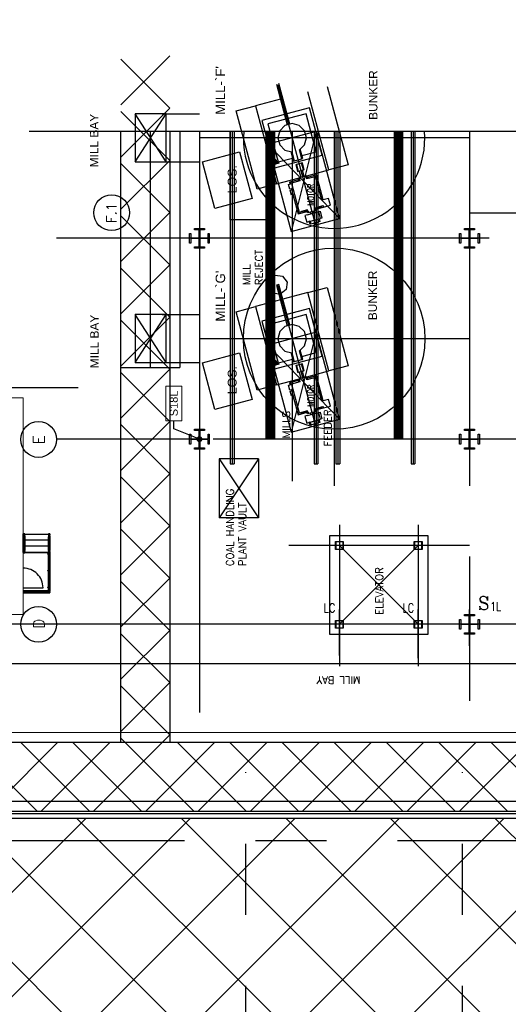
# Model space of a CAD drawing. Header units: inches. Extents: x 0 to 1544102, y -303681 to 23144100.
# Tile 20 of 256: x 29383 to 32481, y -139747 to -133498. Entities that reach past the tile are written whole.
import ezdxf
from ezdxf import colors
from ezdxf.entities.mleader import LeaderData, LeaderLine
from ezdxf.enums import TextEntityAlignment as Align
from ezdxf.math import Vec2, Vec3

# ---------------------------------------------------------------- set-up
doc = ezdxf.new("R2010")
doc.units = ezdxf.units.IN
doc.header["$LTSCALE"] = 1800
doc.header["$MEASUREMENT"] = 0
for name, pattern in [('CENTER', [2, 1.25, -0.25, 0.25, -0.25]), ('CENTER2', [1.125, 0.75, -0.125, 0.125, -0.125]), ('PHANTOM', [63.5, 31.75, -6.35, 6.35, -6.35, 6.35, -6.35])]:
    doc.linetypes.add(name, pattern=pattern)
doc.layers.get('0').update_dxf_attribs({"color": 253, "lineweight": 9})
for name, color, linetype in [('1_01_COAL_MILL_A', 7, 'Continuous'), ('1_01_FURNACE', 7, 'CENTER'), ('1_01_STEEL_TIER1', 7, 'Continuous'), ('1_COLD_PA_TO_APH', 7, 'Continuous'), ('4_01_HOT_PA_TO_MILLS', 7, 'Continuous'), ('CEN', 2, 'CENTER'), ('CENTER', 10, 'CENTER'), ('Column-Tags', 252, 'Continuous'), ('DIM', 4, 'Continuous'), ('DIMTEXT', 132, 'Continuous'), ('DIMTEXT-CL', 132, 'CENTER'), ('FUEL-MILL-CL', 32, 'CENTER'), ('GRID', 251, 'CENTER'), ('Road', 3, 'Continuous'), ('Road Sides', 11, 'Continuous'), ('STAIR', 2, 'Continuous'), ('STEEL-COLUMNS-CL', 252, 'CENTER'), ('STEEL-PLATFORMS', 42, 'Continuous'), ('TEXT', 3, 'Continuous'), ('WALL', 6, 'Continuous')]:
    doc.layers.add(name, color=color, linetype=linetype)
for name, color, linetype, lineweight in [('CL', 8, 'CENTER', 15), ('CONCRETE', 145, 'Continuous', 15), ('TRENCH-TRESTLE', 6, 'Continuous', 30), ('Y Center---yog', 3, 'CENTER2', 13)]:
    doc.layers.add(name, color=color, linetype=linetype, lineweight=lineweight)
doc.styles.add('C4', font='COMPLEX', dxfattribs={"width": 0.75, "height": 625})
doc.styles.add('COMPLEX', font='complex')
doc.styles.add('S3', font='simplex.shx', dxfattribs={"width": 0.75, "height": 320})
doc.styles.add('SIMPLEX', font='SIMPLEX.SHX')
doc.styles.add('Squish', font='simplex.shx', dxfattribs={"width": 0.8})
doc.styles.get("Standard").update_dxf_attribs({"font": 'arial.ttf'})

# ---------------------------------------------------------------- blocks, each defined once
blk = doc.blocks.new('COLTAG')
at = {"transparency": 16777216}
blk.add_lwpolyline([(555, 1242), (2322, 1242), (2322, 424), (555, 424)], close=True, dxfattribs=at)
blk.add_attdef('COL', text='', height=400, dxfattribs=at).set_placement((1439, 833), align=Align.MIDDLE_CENTER)
blk = doc.blocks.new('_Dot')
at = {"color": 0, "linetype": 'ByBlock', "lineweight": -2}
blk.add_line((-0.5, 0), (-1, 0), dxfattribs=at)
at = {"color": 0, "linetype": 'ByBlock', "const_width": 0.5}
blk.add_lwpolyline([(-0.25, 0, 1), (0.25, 0, 1)], format="xyb", close=True, dxfattribs=at)

msp = doc.modelspace()

# ---------------------------------------------------------------- hatches: boundary and pattern name
at = {"layer": 'Road Sides', "linetype": 'ByBlock'}
h = msp.add_hatch(dxfattribs=at)
h.set_pattern_fill('ANSI37', color=4, scale=3750)
h.set_pattern_definition([(45, (346976.75, -617549.43), (-331.4563, 331.4563), []), (135, (346976.75, -617549.43), (-331.4563, -331.4563), [])])
h.paths.add_polyline_path([(25127.33, -140334.81), (40441.08, -140334.81), (40441.08, -138564.93), (25127.33, -138564.93)])

# ---------------------------------------------------------------- linework, layer by layer
at = {"color": 8, "linetype": 'ByBlock'}
for p, q in [((30334.83, -133727.44), (30024.42, -134037.85)), ((30334.83, -134058.97), (30024.57, -133748.71)), ((30334.83, -134058.89), (30024.25, -134369.47)), ((30334.83, -134390.43), (30024.4, -134080)), ((30334.83, -134390.35), (30024.08, -134701.1)), ((30334.83, -134721.88), (30024.23, -134411.28)), ((30334.83, -134721.81), (30023.91, -135032.73)), ((30334.83, -135053.34), (30024.06, -134742.57)), ((30334.83, -135053.26), (30023.73, -135364.36)), ((30334.83, -135384.79), (30023.88, -135073.85)), ((30334.83, -135384.72), (30023.56, -135695.98)), ((30334.83, -135716.25), (30023.71, -135405.14)), ((30334.83, -135716.17), (30023.39, -136027.61)), ((30334.83, -136047.71), (30023.54, -135736.42)), ((30334.83, -136047.63), (30023.22, -136359.24)), ((30334.83, -136379.16), (30023.37, -136067.71)), ((30334.83, -136379.09), (30023.05, -136690.87)), ((30334.83, -136710.62), (30023.2, -136398.99)), ((30334.83, -136710.54), (30022.88, -137022.49)), ((30334.83, -137042.08), (30023.03, -136730.28)), ((30334.83, -137042), (30022.71, -137354.12)), ((30334.83, -137373.53), (30022.86, -137061.56)), ((30334.83, -137373.46), (30022.53, -137685.75)), ((30334.83, -137704.99), (30022.69, -137392.85)), ((30334.83, -137704.91), (30022.36, -138017.38)), ((30334.83, -138036.45), (30022.51, -137724.13)), ((30334.83, -138036.37), (30286.27, -138084.92)), ((29494.98, -138522.42), (29057.48, -138084.92)), ((29623.36, -138084.92), (29185.86, -138522.42)), ((29826.44, -138522.42), (29388.94, -138084.92)), ((29954.82, -138084.92), (29517.32, -138522.42)), ((30157.89, -138522.42), (29720.39, -138084.92)), ((30286.27, -138084.92), (29848.77, -138522.42)), ((30051.85, -138084.92), (30022.34, -138055.42)), ((30489.35, -138522.42), (30051.85, -138084.92)), ((30617.73, -138084.92), (30180.23, -138522.42)), ((30820.81, -138522.42), (30383.31, -138084.92)), ((30949.19, -138084.92), (30511.69, -138522.42)), ((31152.26, -138522.42), (30714.76, -138084.92)), ((31280.64, -138084.92), (30843.14, -138522.42)), ((31483.72, -138522.42), (31046.22, -138084.92)), ((31612.1, -138084.92), (31174.6, -138522.42)), ((31815.18, -138522.42), (31377.68, -138084.92)), ((31943.56, -138084.92), (31506.06, -138522.42)), ((32146.63, -138522.42), (31709.13, -138084.92)), ((32275.01, -138084.92), (31837.51, -138522.42)), ((32478.09, -138522.42), (32040.59, -138084.92)), ((32606.47, -138084.92), (32168.97, -138522.42)), ((32809.54, -138522.42), (32372.04, -138084.92))]:
    msp.add_line(p, q, dxfattribs=at)
at = {"layer": '1_01_COAL_MILL_A', "color": 8}
for p, q in [((31010.41, -133906.61), (31079.63, -134164.96)), ((31095.03, -134160.83), (31025.8, -133902.48)), ((31342.19, -134451.49), (31209.07, -133954.64)), ((31331.74, -133921.77), (31464.87, -134418.62)), ((30755.2, -134076.26), (30877.87, -134043.39)), ((31035.72, -134001.09), (30877.87, -134043.39)), ((30877.87, -134043.39), (31011, -134540.23)), ((30888.33, -134573.1), (30755.2, -134076.26)), ((31061.85, -134098.59), (30918.67, -134136.95)), ((31220.52, -134056.07), (31077.24, -134094.46)), ((31198.42, -134094.34), (31085.33, -134124.65)), ((31263.13, -134335.83), (31198.42, -134094.34)), ((31301.4, -134357.92), (31220.52, -134056.07)), ((30918.67, -134136.95), (30999.55, -134438.8)), ((31069.94, -134128.77), (30956.94, -134159.05)), ((30956.94, -134159.05), (31021.65, -134400.53)), ((31064.72, -134168.95), (31031.55, -134202.13)), ((31110.03, -134156.81), (31064.72, -134168.95)), ((31155.35, -134168.95), (31110.03, -134156.81)), ((31188.52, -134202.13), (31155.35, -134168.95)), ((31031.55, -134202.13), (31019.41, -134247.44)), ((31200.66, -134247.44), (31188.52, -134202.13)), ((31019.41, -134247.44), (31031.55, -134292.75)), ((31031.55, -134292.75), (31064.72, -134325.92)), ((31157.29, -134323.98), (31188.52, -134292.75)), ((31188.52, -134292.75), (31200.66, -134247.44)), ((30541.1, -134399.88), (30777.27, -134336.6)), ((30777.27, -134336.6), (30856.57, -134632.54)), ((31064.72, -134325.92), (31107.26, -134337.32)), ((31101.28, -134335.72), (31117.05, -134394.57)), ((31107.26, -134337.32), (31122.23, -134393.18)), ((31172.25, -134379.78), (31157.29, -134323.98)), ((31177.42, -134378.4), (31161.67, -134319.6)), ((31172.52, -134360.1), (31263.13, -134335.83)), ((30620.4, -134695.82), (30541.1, -134399.88)), ((31003.25, -134406.6), (30995.98, -134408.55)), ((30995.98, -134408.55), (30997.32, -134413.52)), ((30997.32, -134413.52), (31025.06, -134406.09)), ((30997.32, -134413.52), (31000.36, -134412.71)), ((30998.12, -134416.54), (30997.32, -134413.52)), ((31025.87, -134409.1), (30998.12, -134416.54)), ((30999.55, -134438.8), (31301.4, -134357.92)), ((31000.36, -134412.71), (31001.54, -134412.39)), ((31001.54, -134412.39), (31007.97, -134410.67)), ((31002.71, -134386.6), (31003.89, -134382.55)), ((31002.8, -134392.64), (31002.71, -134386.6)), ((31009.87, -134390.75), (31002.8, -134392.64)), ((31003.12, -134392.55), (31002.8, -134392.64)), ((31002.8, -134392.64), (31004.27, -134398.1)), ((31007.97, -134410.67), (31003.12, -134392.55)), ((31004.27, -134398.1), (31003.25, -134406.6)), ((31003.89, -134382.55), (31006.93, -134385.47)), ((31006.93, -134385.47), (31009.87, -134390.75)), ((31009.87, -134390.75), (31009.56, -134390.83)), ((31009.56, -134390.83), (31014.41, -134408.94)), ((31011.33, -134396.2), (31009.87, -134390.75)), ((31016.46, -134403.06), (31011.33, -134396.2)), ((31014.41, -134408.94), (31020.84, -134407.22)), ((31023.73, -134401.11), (31016.46, -134403.06)), ((31020.84, -134407.22), (31022.02, -134406.9)), ((31021.65, -134400.53), (31112.15, -134376.28)), ((31022.02, -134406.9), (31025.06, -134406.09)), ((31025.06, -134406.09), (31023.73, -134401.11)), ((31025.06, -134406.09), (31025.87, -134409.1)), ((31117.05, -134394.57), (31172.25, -134379.78)), ((31138.19, -134416.54), (31133.02, -134417.92)), ((31133.02, -134417.92), (31144.34, -134460.18)), ((31175.28, -134406.6), (31138.19, -134416.54)), ((31138.19, -134416.54), (31149.52, -134458.8)), ((31181.42, -134450.25), (31170.1, -134407.99)), ((31172.25, -134379.78), (31177.42, -134378.4)), ((31186.6, -134448.86), (31175.28, -134406.6)), ((31464.87, -134418.62), (31342.19, -134451.49)), ((31144.34, -134460.18), (31149.52, -134458.8)), ((31149.52, -134458.8), (31181.42, -134450.25)), ((31166.87, -134498.4), (31155.8, -134457.11)), ((31186.18, -134493.23), (31175.12, -134451.93)), ((31181.42, -134450.25), (31186.6, -134448.86)), ((31204.32, -134488.43), (31342.19, -134451.49)), ((31011, -134540.23), (30888.33, -134573.1)), ((31011, -134540.23), (31148.78, -134503.32)), ((31087.86, -134543.06), (31105.97, -134538.21)), ((31096.11, -134573.85), (31087.86, -134543.06)), ((31151.39, -134513.1), (31094.04, -134528.46)), ((31105.52, -134535.09), (31094.04, -134528.46)), ((31094.04, -134528.46), (31097.27, -134540.54)), ((31158.99, -134520.76), (31105.52, -134535.09)), ((31105.52, -134535.09), (31154.66, -134718.5)), ((31105.97, -134538.21), (31114.22, -134569)), ((31148.75, -134503.26), (31153.93, -134501.87)), ((31153.82, -134522.15), (31148.75, -134503.26)), ((31204.29, -134488.37), (31153.93, -134501.87)), ((31153.93, -134501.87), (31158.99, -134520.76)), ((31204.18, -134508.66), (31199.12, -134489.76)), ((31257.65, -134494.33), (31204.18, -134508.66)), ((31209.36, -134507.27), (31204.29, -134488.37)), ((31264.28, -134482.85), (31206.93, -134498.21)), ((31257.65, -134494.33), (31264.28, -134482.85)), ((31297.75, -134643.99), (31257.65, -134494.33)), ((31306.81, -134641.56), (31264.28, -134482.85)), ((31114.22, -134569), (31096.11, -134573.85)), ((31097.72, -134579.89), (31115.83, -134575.03)), ((31105.97, -134610.68), (31097.72, -134579.89)), ((31105.52, -134571.33), (31107.14, -134577.36)), ((31124.08, -134605.82), (31105.97, -134610.68)), ((31115.83, -134575.03), (31124.08, -134605.82)), ((30856.57, -134632.54), (30620.4, -134695.82)), ((31115.39, -134608.15), (31148.03, -134729.98)), ((31341.46, -134632.28), (31297.75, -134643.99)), ((31352.98, -134675.26), (31341.46, -134632.28)), ((31148.03, -134729.98), (31205.39, -134714.61)), ((31154.66, -134718.5), (31148.03, -134729.98)), ((31154.66, -134718.5), (31208.14, -134704.17)), ((31164.4, -134716.21), (31169.58, -134714.82)), ((31165.47, -134720.2), (31164.4, -134716.21)), ((31209.29, -134708.46), (31165.47, -134720.2)), ((31208.22, -134704.47), (31169.58, -134714.82)), ((31169.58, -134714.82), (31170.65, -134718.81)), ((31203.04, -134705.86), (31202.96, -134705.56)), ((31208.02, -134724.45), (31204.11, -134709.84)), ((31205.54, -134735.72), (31287.34, -134713.8)), ((31258.39, -134710.96), (31208.02, -134724.45)), ((31208.14, -134704.17), (31208.22, -134704.47)), ((31209.29, -134708.46), (31213.2, -134723.07)), ((31228.79, -134729.49), (31226.13, -134719.6)), ((31248.1, -134724.32), (31245.45, -134714.42)), ((31253.33, -134692.06), (31306.8, -134677.73)), ((31253.41, -134692.36), (31253.33, -134692.06)), ((31253.41, -134692.36), (31297.22, -134680.62)), ((31254.47, -134696.35), (31293.11, -134686)), ((31254.47, -134696.35), (31258.39, -134710.96)), ((31258.39, -134710.96), (31263.56, -134709.57)), ((31258.5, -134690.68), (31258.58, -134690.98)), ((31263.56, -134709.57), (31259.65, -134694.96)), ((31260.93, -134699.73), (31309.22, -134686.79)), ((31290.84, -134758.94), (31279.32, -134715.95)), ((31287.34, -134713.8), (31298.86, -134756.79)), ((31293.11, -134686), (31292.04, -134682.01)), ((31298.29, -134684.61), (31293.11, -134686)), ((31297.22, -134680.62), (31298.29, -134684.61)), ((31306.8, -134677.73), (31309.27, -134686.97)), ((31309.27, -134686.97), (31352.98, -134675.26)), ((31205.54, -134735.72), (31191.78, -134739.45)), ((31191.78, -134739.45), (31203.28, -134782.37)), ((31203.28, -134782.37), (31217.05, -134778.68)), ((31217.05, -134778.68), (31290.84, -134758.94)), ((31222.19, -134777.33), (31217.05, -134778.68)), ((31219.15, -134778.28), (31280.85, -134761.75)), ((31223.68, -134795.19), (31219.15, -134778.28)), ((31228.85, -134793.8), (31223.68, -134795.19)), ((31224.32, -134776.9), (31228.85, -134793.8)), ((31228.85, -134793.8), (31280.2, -134780.04)), ((31240.34, -134772.6), (31240.3, -134772.48)), ((31259.66, -134767.43), (31259.62, -134767.3)), ((31280.2, -134780.04), (31275.67, -134763.14)), ((31285.38, -134778.65), (31280.2, -134780.04)), ((31280.85, -134761.75), (31285.38, -134778.65)), ((31298.86, -134756.79), (31290.84, -134758.94)), ((30957.78, -135195.71), (30964.03, -135148.28)), ((30964.03, -135148.28), (31001.98, -135119.16)), ((31001.98, -135119.16), (31049.4, -135125.41)), ((31049.4, -135125.41), (31078.52, -135163.36)), ((31078.52, -135163.36), (31072.28, -135210.78)), ((30986.9, -135233.66), (30957.78, -135195.71)), ((31025.8, -135177.48), (31010.41, -135181.61)), ((31010.41, -135181.61), (31079.63, -135439.96)), ((31095.03, -135435.83), (31025.8, -135177.48)), ((31072.28, -135210.78), (31041.13, -135234.69)), ((31209.07, -135229.64), (31051.12, -135271.96)), ((31209.07, -135229.64), (31331.74, -135196.77)), ((31342.19, -135726.49), (31209.07, -135229.64)), ((31331.74, -135196.77), (31464.87, -135693.62)), ((31035.72, -135276.09), (30877.87, -135318.39)), ((31025.72, -135238.77), (30986.9, -135233.66)), ((30755.2, -135351.26), (30877.87, -135318.39)), ((30888.33, -135848.1), (30755.2, -135351.26)), ((30877.87, -135318.39), (31011, -135815.23)), ((31220.52, -135331.07), (31077.24, -135369.46)), ((31301.4, -135632.92), (31220.52, -135331.07)), ((31061.85, -135373.59), (30918.67, -135411.95)), ((30918.67, -135411.95), (30999.55, -135713.8)), ((31069.94, -135403.77), (30956.94, -135434.05)), ((31198.42, -135369.34), (31085.33, -135399.65)), ((31263.13, -135610.83), (31198.42, -135369.34)), ((30956.94, -135434.05), (31021.65, -135675.53)), ((31031.55, -135477.13), (31019.41, -135522.44)), ((31064.72, -135443.95), (31031.55, -135477.13)), ((31110.03, -135431.81), (31064.72, -135443.95)), ((31155.35, -135443.95), (31110.03, -135431.81)), ((31188.52, -135477.13), (31155.35, -135443.95)), ((31200.66, -135522.44), (31188.52, -135477.13)), ((31019.41, -135522.44), (31031.55, -135567.75)), ((31188.52, -135567.75), (31200.66, -135522.44)), ((31031.55, -135567.75), (31064.72, -135600.92)), ((31064.72, -135600.92), (31107.26, -135612.32)), ((31157.29, -135598.98), (31188.52, -135567.75)), ((31172.25, -135654.78), (31157.29, -135598.98)), ((31177.42, -135653.4), (31161.67, -135594.6)), ((30541.1, -135674.88), (30777.27, -135611.6)), ((30777.27, -135611.6), (30856.57, -135907.54)), ((30999.55, -135713.8), (31301.4, -135632.92)), ((31002.71, -135661.6), (31003.89, -135657.55)), ((31002.8, -135667.64), (31002.71, -135661.6)), ((31009.87, -135665.75), (31002.8, -135667.64)), ((31003.12, -135667.55), (31002.8, -135667.64)), ((31002.8, -135667.64), (31004.27, -135673.1)), ((31007.97, -135685.67), (31003.12, -135667.55)), ((31003.89, -135657.55), (31006.93, -135660.47)), ((31006.93, -135660.47), (31009.87, -135665.75)), ((31009.87, -135665.75), (31009.56, -135665.83)), ((31009.56, -135665.83), (31014.41, -135683.94)), ((31011.33, -135671.2), (31009.87, -135665.75)), ((31021.65, -135675.53), (31112.15, -135651.28)), ((31101.28, -135610.72), (31117.05, -135669.57)), ((31107.26, -135612.32), (31122.23, -135668.18)), ((31117.05, -135669.57), (31172.25, -135654.78)), ((31172.25, -135654.78), (31177.42, -135653.4)), ((31172.52, -135635.1), (31263.13, -135610.83)), ((30620.4, -135970.82), (30541.1, -135674.88)), ((31003.25, -135681.6), (30995.98, -135683.55)), ((30995.98, -135683.55), (30997.32, -135688.52)), ((30997.32, -135688.52), (31025.06, -135681.09)), ((30997.32, -135688.52), (31000.36, -135687.71)), ((30998.12, -135691.54), (30997.32, -135688.52)), ((31025.87, -135684.1), (30998.12, -135691.54)), ((31000.36, -135687.71), (31001.54, -135687.39)), ((31001.54, -135687.39), (31007.97, -135685.67)), ((31004.27, -135673.1), (31003.25, -135681.6)), ((31016.46, -135678.06), (31011.33, -135671.2)), ((31014.41, -135683.94), (31020.84, -135682.22)), ((31023.73, -135676.11), (31016.46, -135678.06)), ((31020.84, -135682.22), (31022.02, -135681.9)), ((31022.02, -135681.9), (31025.06, -135681.09)), ((31025.06, -135681.09), (31023.73, -135676.11)), ((31025.06, -135681.09), (31025.87, -135684.1)), ((31138.19, -135691.54), (31133.02, -135692.92)), ((31133.02, -135692.92), (31144.34, -135735.18)), ((31175.28, -135681.6), (31138.19, -135691.54)), ((31138.19, -135691.54), (31149.52, -135733.8)), ((31149.52, -135733.8), (31181.42, -135725.25)), ((31181.42, -135725.25), (31170.1, -135682.99)), ((31186.18, -135768.23), (31175.12, -135726.93)), ((31186.6, -135723.86), (31175.28, -135681.6)), ((31181.42, -135725.25), (31186.6, -135723.86)), ((31204.32, -135763.43), (31342.19, -135726.49)), ((31464.87, -135693.62), (31342.19, -135726.49)), ((31011, -135815.23), (31148.78, -135778.32)), ((31151.39, -135788.1), (31094.04, -135803.46)), ((31144.34, -135735.18), (31149.52, -135733.8)), ((31148.75, -135778.26), (31153.93, -135776.87)), ((31153.82, -135797.15), (31148.75, -135778.26)), ((31204.29, -135763.37), (31153.93, -135776.87)), ((31153.93, -135776.87), (31158.99, -135795.76)), ((31166.87, -135773.4), (31155.8, -135732.11)), ((31204.18, -135783.66), (31199.12, -135764.76)), ((31257.65, -135769.33), (31204.18, -135783.66)), ((31209.36, -135782.27), (31204.29, -135763.37)), ((31264.28, -135757.85), (31206.93, -135773.21)), ((31257.65, -135769.33), (31264.28, -135757.85)), ((31297.75, -135918.99), (31257.65, -135769.33)), ((31306.81, -135916.56), (31264.28, -135757.85)), ((31011, -135815.23), (30888.33, -135848.1)), ((31087.86, -135818.06), (31105.97, -135813.21)), ((31096.11, -135848.85), (31087.86, -135818.06)), ((31105.52, -135810.09), (31094.04, -135803.46)), ((31094.04, -135803.46), (31097.27, -135815.54)), ((31114.22, -135844), (31096.11, -135848.85)), ((31097.72, -135854.89), (31115.83, -135850.03)), ((31105.97, -135885.68), (31097.72, -135854.89)), ((31158.99, -135795.76), (31105.52, -135810.09)), ((31105.52, -135810.09), (31154.66, -135993.5)), ((31105.52, -135846.33), (31107.14, -135852.36)), ((31105.97, -135813.21), (31114.22, -135844)), ((31115.83, -135850.03), (31124.08, -135880.82)), ((30856.57, -135907.54), (30620.4, -135970.82)), ((31124.08, -135880.82), (31105.97, -135885.68)), ((31115.39, -135883.15), (31148.03, -136004.98)), ((31341.46, -135907.28), (31297.75, -135918.99)), ((31352.98, -135950.26), (31341.46, -135907.28)), ((31154.66, -135993.5), (31208.14, -135979.17)), ((31208.22, -135979.47), (31169.58, -135989.82)), ((31203.04, -135980.86), (31202.96, -135980.56)), ((31208.14, -135979.17), (31208.22, -135979.47)), ((31253.33, -135967.06), (31306.8, -135952.73)), ((31253.41, -135967.36), (31253.33, -135967.06)), ((31253.41, -135967.36), (31297.22, -135955.62)), ((31254.47, -135971.35), (31293.11, -135961)), ((31254.47, -135971.35), (31258.39, -135985.96)), ((31258.5, -135965.68), (31258.58, -135965.98)), ((31263.56, -135984.57), (31259.65, -135969.96)), ((31260.93, -135974.73), (31309.22, -135961.79)), ((31293.11, -135961), (31292.04, -135957.01)), ((31298.29, -135959.61), (31293.11, -135961)), ((31297.22, -135955.62), (31298.29, -135959.61)), ((31306.8, -135952.73), (31309.27, -135961.97)), ((31309.27, -135961.97), (31352.98, -135950.26)), ((31148.03, -136004.98), (31205.39, -135989.61)), ((31154.66, -135993.5), (31148.03, -136004.98)), ((31164.4, -135991.21), (31169.58, -135989.82)), ((31165.47, -135995.2), (31164.4, -135991.21)), ((31209.29, -135983.46), (31165.47, -135995.2)), ((31169.58, -135989.82), (31170.65, -135993.81)), ((31205.54, -136010.72), (31191.78, -136014.45)), ((31191.78, -136014.45), (31203.28, -136057.37)), ((31208.02, -135999.45), (31204.11, -135984.84)), ((31205.54, -136010.72), (31287.34, -135988.8)), ((31258.39, -135985.96), (31208.02, -135999.45)), ((31209.29, -135983.46), (31213.2, -135998.07)), ((31217.05, -136053.68), (31290.84, -136033.94)), ((31219.15, -136053.28), (31280.85, -136036.75)), ((31228.79, -136004.49), (31226.13, -135994.6)), ((31248.1, -135999.32), (31245.45, -135989.42)), ((31258.39, -135985.96), (31263.56, -135984.57)), ((31259.66, -136042.43), (31259.62, -136042.3)), ((31280.2, -136055.04), (31275.67, -136038.14)), ((31290.84, -136033.94), (31279.32, -135990.95)), ((31280.85, -136036.75), (31285.38, -136053.65)), ((31287.34, -135988.8), (31298.86, -136031.79)), ((31298.86, -136031.79), (31290.84, -136033.94)), ((31203.28, -136057.37), (31217.05, -136053.68)), ((31222.19, -136052.33), (31217.05, -136053.68)), ((31223.68, -136070.19), (31219.15, -136053.28)), ((31228.85, -136068.8), (31223.68, -136070.19)), ((31224.32, -136051.9), (31228.85, -136068.8)), ((31228.85, -136068.8), (31280.2, -136055.04)), ((31240.34, -136047.6), (31240.3, -136047.48)), ((31285.38, -136053.65), (31280.2, -136055.04))]:
    msp.add_line(p, q, dxfattribs=at)
at = {"layer": '1_01_FURNACE', "color": 8}
msp.add_line((30209.83, -134205.33), (30209.83, -135705.66), dxfattribs=at)
at = {"layer": '1_01_STEEL_TIER1', "color": 8}
for p, q in [((31384.83, -137309.93), (31434.83, -137309.93)), ((31384.83, -137359.93), (31384.83, -137309.93)), ((31432.83, -137311.93), (31386.83, -137311.93)), ((31386.83, -137311.93), (31386.83, -137357.93)), ((31432.83, -137357.93), (31432.83, -137311.93)), ((31434.83, -137309.93), (31434.83, -137359.93)), ((31884.83, -137309.93), (31934.83, -137309.93)), ((31884.83, -137359.93), (31884.83, -137309.93)), ((31932.83, -137311.93), (31886.83, -137311.93)), ((31886.83, -137311.93), (31886.83, -137357.93)), ((31932.83, -137357.93), (31932.83, -137311.93)), ((31934.83, -137309.93), (31934.83, -137359.93)), ((31434.83, -137359.93), (31384.83, -137359.93)), ((31386.83, -137357.93), (31432.83, -137357.93)), ((31934.83, -137359.93), (31884.83, -137359.93)), ((31886.83, -137357.93), (31932.83, -137357.93))]:
    msp.add_line(p, q, dxfattribs=at)
for points in [[(30459.84, -134916.24), (30459.84, -134853.74), (30467.71, -134853.74), (30467.71, -134882.99), (30520.34, -134882.99), (30520.34, -134830.36), (30491.09, -134830.36), (30491.09, -134822.49), (30553.59, -134822.49), (30553.59, -134830.36), (30524.34, -134830.36), (30524.34, -134882.99), (30576.96, -134882.99), (30576.96, -134853.74), (30584.84, -134853.74), (30584.84, -134916.24), (30576.96, -134916.24), (30576.96, -134886.99), (30524.34, -134886.99), (30524.34, -134939.61), (30553.59, -134939.61), (30553.59, -134947.49), (30491.09, -134947.49), (30491.09, -134939.61), (30520.34, -134939.61), (30520.34, -134886.99), (30467.71, -134886.99), (30467.71, -134916.24), (30459.84, -134916.24)], [(32172.33, -134916.23), (32172.33, -134853.73), (32180.2, -134853.73), (32180.2, -134882.98), (32232.83, -134882.98), (32232.83, -134830.36), (32203.58, -134830.36), (32203.58, -134822.48), (32266.08, -134822.48), (32266.08, -134830.36), (32236.83, -134830.36), (32236.83, -134882.98), (32289.45, -134882.98), (32289.45, -134853.73), (32297.33, -134853.73), (32297.33, -134916.23), (32289.45, -134916.23), (32289.45, -134886.98), (32236.83, -134886.98), (32236.83, -134939.61), (32266.08, -134939.61), (32266.08, -134947.48), (32203.58, -134947.48), (32203.58, -134939.61), (32232.83, -134939.61), (32232.83, -134886.98), (32180.2, -134886.98), (32180.2, -134916.23), (32172.33, -134916.23)], [(30459.84, -136191.19), (30459.84, -136128.69), (30467.71, -136128.69), (30467.71, -136157.94), (30520.34, -136157.94), (30520.34, -136105.31), (30491.09, -136105.31), (30491.09, -136097.44), (30553.59, -136097.44), (30553.59, -136105.31), (30524.34, -136105.31), (30524.34, -136157.94), (30576.96, -136157.94), (30576.96, -136128.69), (30584.84, -136128.69), (30584.84, -136191.19), (30576.96, -136191.19), (30576.96, -136161.94), (30524.34, -136161.94), (30524.34, -136214.56), (30553.59, -136214.56), (30553.59, -136222.44), (30491.09, -136222.44), (30491.09, -136214.56), (30520.34, -136214.56), (30520.34, -136161.94), (30467.71, -136161.94), (30467.71, -136191.19), (30459.84, -136191.19)], [(32172.33, -136191.2), (32172.33, -136128.7), (32180.2, -136128.7), (32180.2, -136157.95), (32232.83, -136157.95), (32232.83, -136105.33), (32203.58, -136105.33), (32203.58, -136097.45), (32266.08, -136097.45), (32266.08, -136105.33), (32236.83, -136105.33), (32236.83, -136157.95), (32289.45, -136157.95), (32289.45, -136128.7), (32297.33, -136128.7), (32297.33, -136191.2), (32289.45, -136191.2), (32289.45, -136161.95), (32236.83, -136161.95), (32236.83, -136214.58), (32266.08, -136214.58), (32266.08, -136222.45), (32203.58, -136222.45), (32203.58, -136214.58), (32232.83, -136214.58), (32232.83, -136161.95), (32180.2, -136161.95), (32180.2, -136191.2), (32172.33, -136191.2)], [(32172.33, -137366.23), (32172.33, -137303.73), (32180.2, -137303.73), (32180.2, -137332.98), (32232.83, -137332.98), (32232.83, -137280.36), (32203.58, -137280.36), (32203.58, -137272.48), (32266.08, -137272.48), (32266.08, -137280.36), (32236.83, -137280.36), (32236.83, -137332.98), (32289.45, -137332.98), (32289.45, -137303.73), (32297.33, -137303.73), (32297.33, -137366.23), (32289.45, -137366.23), (32289.45, -137336.98), (32236.83, -137336.98), (32236.83, -137389.61), (32266.08, -137389.61), (32266.08, -137397.48), (32203.58, -137397.48), (32203.58, -137389.61), (32232.83, -137389.61), (32232.83, -137336.98), (32180.2, -137336.98), (32180.2, -137366.23), (32172.33, -137366.23)], [(32172.33, -137366.23), (32172.33, -137303.73), (32180.2, -137303.73), (32180.2, -137332.98), (32232.83, -137332.98), (32232.83, -137280.35), (32203.58, -137280.35), (32203.58, -137272.48), (32266.08, -137272.48), (32266.08, -137280.35), (32236.83, -137280.35), (32236.83, -137332.98), (32289.45, -137332.98), (32289.45, -137303.73), (32297.33, -137303.73), (32297.33, -137366.23), (32289.45, -137366.23), (32289.45, -137336.98), (32236.83, -137336.98), (32236.83, -137389.6), (32266.08, -137389.6), (32266.08, -137397.48), (32203.58, -137397.48), (32203.58, -137389.6), (32232.83, -137389.6), (32232.83, -137336.98), (32180.2, -137336.98), (32180.2, -137366.23), (32172.33, -137366.23)]]:
    msp.add_lwpolyline(points, dxfattribs=at)
at = {"layer": '1_COLD_PA_TO_APH', "color": 8}
for p, q in [((30285.71, -134094.66), (30522.33, -134094.66)), ((30022.33, -134205.33), (30022.33, -135705.66)), ((30397.33, -134205.33), (30397.33, -135705.66)), ((30285.71, -134399.41), (30522.33, -134399.41)), ((30285.71, -135369.66), (30522.33, -135369.66)), ((30022.33, -135705.66), (30397.33, -135705.66)), ((30285.71, -135674.41), (30522.33, -135674.41)), ((30897.33, -136284.94), (30647.33, -136284.94)), ((30647.33, -136284.94), (30647.33, -136659.94)), ((30897.33, -136284.94), (30897.33, -136659.94)), ((30897.33, -136659.94), (30647.33, -136659.94))]:
    msp.add_line(p, q, dxfattribs=at)
at = {"layer": '1_COLD_PA_TO_APH', "color": 8, "elevation": 4128.13}
for points in [[(30310.71, -134399.41), (30310.71, -134094.66), (30115.71, -134094.66), (30115.71, -134399.41)], [(30310.71, -135674.41), (30310.71, -135369.66), (30115.71, -135369.66), (30115.71, -135674.41)]]:
    msp.add_lwpolyline(points, close=True, dxfattribs=at)
at = {"layer": '4_01_HOT_PA_TO_MILLS', "color": 8}
for p, q in [((30115.71, -134399.41, 4128.13), (30310.71, -134094.66, 4128.13)), ((30310.71, -134399.41, 4128.13), (30115.71, -134094.66, 4128.13)), ((30115.71, -135674.41, 4128.13), (30310.71, -135369.66, 4128.13)), ((30310.71, -135674.41, 4128.13), (30115.71, -135369.66, 4128.13))]:
    msp.add_line(p, q, dxfattribs=at)
at = {"layer": 'CEN', "color": 8}
for p, q in [((31409.83, -137533.89), (31409.83, -137241.18)), ((31909.83, -137549.28), (31909.83, -137241.18)), ((32234.83, -137470.96), (32234.83, -137241.18))]:
    msp.add_line(p, q, dxfattribs=at)
at = {"layer": 'CEN', "color": 8, "linetype": 'CENTER', "ltscale": 10}
msp.add_line((56422.41, -137334.94), (24413.08, -137334.94), dxfattribs=at)
at = {"layer": 'CENTER', "color": 8}
for p, q in [((31019.21, -133908.46), (31258.32, -134800.85)), ((31109.81, -134205.33), (31109.81, -136426.4)), ((31376.56, -134205.33), (31376.56, -136617.34)), ((32234.83, -134247.44), (30522.33, -134247.44)), ((31019.21, -135183.46), (31258.32, -136075.85)), ((32234.83, -135522.44), (30522.33, -135522.44)), ((31909.83, -137334.94), (31409.83, -136834.94)), ((31909.83, -136834.94), (31409.83, -137334.94))]:
    msp.add_line(p, q, dxfattribs=at)
at = {"layer": 'CL', "color": 8, "ltscale": 100}
msp.add_line((63534.99, -138022.43), (17066.08, -138022.43), dxfattribs=at)
at = {"layer": 'CONCRETE', "color": 8}
for p, q in [((26601.7, -135897.43), (29405.45, -135897.43)), ((29405.45, -137272.43), (29405.45, -135897.43)), ((26601.7, -137272.43), (29405.45, -137272.43))]:
    msp.add_line(p, q, dxfattribs=at)
at = {"layer": 'DIM'}
msp.add_lwpolyline([(29443.81, -134205.33), (40944.99, -134205.33), (40944.99, -131445.04), (45545.46, -136965.61), (45545.46, -134205.33), (57046.65, -134205.33)], dxfattribs=at)
at = {"layer": 'DIMTEXT', "color": 8}
for p, q in [((30716.08, -134205.33), (30716.08, -134768.67)), ((30966.08, -134205.33), (30966.08, -134768.67)), ((30966.08, -134768.67), (30716.08, -134768.67)), ((30897.33, -136284.94), (30647.33, -136659.94)), ((30647.33, -136284.94), (30897.33, -136659.94))]:
    msp.add_line(p, q, dxfattribs=at)
for centre, radius in [((29965.92, -134722.44), 113.68), ((31376.56, -135522.28), 575.15), ((29502.63, -136161.94), 113.68), ((29502.63, -137334.93), 113.68)]:
    msp.add_circle(centre, radius, dxfattribs=at)
msp.add_arc((31376.56, -134247.28), 575.15, 175.816501, 4.183499, dxfattribs=at)
at = {"layer": 'DIMTEXT-CL', "color": 8}
for p, q in [((30353.58, -134884.94), (29616.31, -134884.94)), ((30353.58, -134884.94), (29616.31, -134884.94)), ((30522.33, -136178.06), (30522.33, -137894.98)), ((32184.2, -137334.93), (29616.31, -137334.93)), ((32234.83, -137334.94), (32234.83, -137820.35))]:
    msp.add_line(p, q, dxfattribs=at)
at = {"layer": 'FUEL-MILL-CL', "color": 8, "linetype": 'PHANTOM'}
for p, q in [((31263.37, -134206.29), (30956.69, -134288.47)), ((31263.37, -134206.29), (31104.74, -134840.98)), ((31411.42, -134758.8), (31263.37, -134206.29)), ((30956.69, -134288.47), (31104.74, -134840.98)), ((31411.42, -134758.8), (30956.69, -134288.47)), ((31104.74, -134840.98), (31411.42, -134758.8)), ((31263.37, -135481.29), (30956.69, -135563.47)), ((31263.37, -135481.29), (31104.74, -136115.98)), ((31411.42, -136033.8), (31263.37, -135481.29)), ((30956.69, -135563.47), (31104.74, -136115.98)), ((31411.42, -136033.8), (30956.69, -135563.47)), ((31104.74, -136115.98), (31411.42, -136033.8))]:
    msp.add_line(p, q, dxfattribs=at)
at = {"layer": 'GRID', "color": 8}
for p, q in [((29753.58, -135834.93), (24341.08, -135834.93)), ((41228.58, -137334.93), (24341.08, -137334.93)), ((30816.08, -145478.63), (30816.08, -138272.43)), ((32191.08, -145478.63), (32191.08, -138272.43)), ((41228.58, -138709.93), (24341.08, -138709.93))]:
    msp.add_line(p, q, dxfattribs=at)
at = {"layer": 'Road', "color": 8}
for p, q in [((62066.08, -137584.93), (18535.19, -137584.93)), ((62066.08, -138459.93), (18535.19, -138459.93))]:
    msp.add_line(p, q, dxfattribs=at)
at = {"layer": 'Road Sides', "color": 4, "linetype": 'ByBlock'}
msp.add_lwpolyline([(25127.33, -138564.93), (40441.08, -138564.93), (40441.08, -140334.81), (25127.33, -140334.81)], close=True, dxfattribs=at)
at = {"layer": 'STAIR', "color": 8}
msp.add_line((29405.45, -137103.68), (29530.58, -137103.68), dxfattribs=at)
at = {"layer": 'STAIR', "color": 8, "flags": 128}
for points in [[(29405.45, -136867.06), (29405.45, -136761.82), (29405.58, -136761.82)], [(29415.02, -136773.81), (29414.65, -136772), (29413.62, -136770.46), (29412.08, -136769.42), (29410.27, -136769.06), (29408.44, -136769.42), (29406.9, -136770.46), (29405.88, -136772), (29405.57, -136773.52)], [(29405.57, -136774.11), (29405.88, -136775.63), (29406.9, -136777.17), (29407.89, -136777.83)], [(29414.95, -136761.7), (29405.58, -136761.7)], [(29405.58, -136767.02), (29405.58, -136761.75), (29414.95, -136761.75), (29414.95, -136767.02)], [(29414.95, -136773.5), (29414.95, -136767.02), (29405.58, -136767.02), (29405.58, -136773.5)], [(29405.58, -136774.13), (29405.58, -136778.87)], [(29407.89, -136778.87), (29405.58, -136778.87), (29405.58, -136780.43)], [(29405.58, -136867.06), (29405.58, -136780.43)], [(29407.89, -136777.17), (29408.38, -136776.56), (29408.58, -136776.16), (29410.27, -136775.87), (29411.94, -136776.16), (29412.14, -136776.56), (29412.63, -136777.17)], [(29407.89, -136869.8), (29407.89, -136777.17)], [(29415.02, -136773.81), (29414.65, -136775.63), (29413.62, -136777.17), (29412.63, -136777.83)], [(29412.64, -136869.8), (29412.63, -136777.17)], [(29412.63, -136778.87), (29414.95, -136778.87)], [(29415.08, -136867.06), (29415.08, -136761.82), (29414.95, -136761.82)], [(29414.95, -136774.13), (29414.95, -136780.43)], [(29414.95, -136780.43), (29414.95, -136867.06)], [(29564.83, -136764.31), (29415.08, -136764.31)], [(29564.95, -136761.82), (29564.83, -136761.82), (29564.83, -136867.06), (29564.95, -136867.06)], [(29574.39, -136773.81), (29574.03, -136772), (29572.99, -136770.46), (29571.45, -136769.42), (29569.64, -136769.06), (29567.82, -136769.42), (29566.28, -136770.46), (29565.25, -136772), (29564.89, -136773.81)], [(29564.89, -136773.81), (29565.25, -136775.63), (29566.28, -136777.17), (29567.27, -136777.83)], [(29574.33, -136761.7), (29564.95, -136761.7)], [(29564.95, -136767.02), (29564.95, -136761.75), (29574.33, -136761.75), (29574.33, -136767.02)], [(29574.33, -136773.5), (29574.33, -136767.02), (29564.95, -136767.02), (29564.95, -136773.5)], [(29564.95, -136774.13), (29564.95, -136778.87)], [(29567.27, -136778.87), (29564.95, -136778.87), (29564.95, -136780.43)], [(29564.95, -136867.06), (29564.95, -136780.43)], [(29567.27, -136777.17), (29567.75, -136776.56), (29567.95, -136776.16), (29569.64, -136775.87), (29571.32, -136776.16), (29571.52, -136776.56), (29572, -136777.17)], [(29567.27, -136869.8), (29567.27, -136777.17)], [(29574.39, -136773.81), (29574.03, -136775.63), (29572.99, -136777.17), (29572, -136777.83)], [(29572.02, -136869.8), (29572, -136777.17)], [(29572, -136778.87), (29574.33, -136778.87)], [(29574.45, -136867.06), (29574.45, -136761.82), (29574.33, -136761.82)], [(29574.33, -136774.13), (29574.33, -136780.43)], [(29574.33, -136780.43), (29574.33, -136867.06)], [(29564.83, -136801.81), (29415.08, -136801.81)], [(29564.83, -136839.31), (29415.08, -136839.31)], [(29405.58, -136879.31), (29405.45, -136879.31), (29405.45, -136867.06), (29405.58, -136867.06)], [(29415.02, -136873.81), (29414.65, -136872), (29413.62, -136870.46), (29412.08, -136869.42), (29410.27, -136869.06), (29408.44, -136869.42), (29406.9, -136870.46), (29405.88, -136872), (29405.57, -136873.52)], [(29415.02, -136873.81), (29414.65, -136875.63), (29413.62, -136877.17), (29412.08, -136878.21), (29410.27, -136878.56), (29408.44, -136878.21), (29406.9, -136877.17), (29405.88, -136875.63), (29405.57, -136874.11)], [(29407.89, -136867.02), (29405.58, -136867.02), (29405.58, -136873.5)], [(29414.95, -136878.87), (29405.58, -136878.87), (29405.58, -136880.61), (29414.95, -136880.61), (29414.95, -136874.13)], [(29405.58, -136874.13), (29405.58, -136878.87)], [(29410.27, -136875.87), (29410.8, -136875.97), (29410.27, -136876.18), (29409.73, -136875.97), (29410.27, -136875.87)], [(29414.95, -136873.5), (29414.95, -136867.02), (29412.64, -136867.02)], [(29414.95, -136879.31), (29415.08, -136879.31), (29415.08, -136867.06), (29414.95, -136867.06)], [(29563.7, -136879.31), (29414.95, -136879.31)], [(29415.08, -136879.31), (29564.83, -136879.31)], [(29561.33, -136888.81), (29561.69, -136887), (29562.72, -136885.46), (29563.7, -136884.8)], [(29561.33, -136888.81), (29561.69, -136890.63), (29562.72, -136892.17), (29563.7, -136892.83)], [(29563.7, -136884.8), (29563.7, -136879.31), (29568.45, -136879.31), (29568.45, -136884.8)], [(29563.7, -136892.83), (29563.7, -136990.61)], [(29564.83, -136867.06), (29564.83, -136879.31), (29564.95, -136879.31)], [(29574.39, -136873.81), (29574.03, -136872), (29572.99, -136870.46), (29571.45, -136869.42), (29569.64, -136869.06), (29567.82, -136869.42), (29566.28, -136870.46), (29565.25, -136872), (29564.89, -136873.81)], [(29574.39, -136873.81), (29574.03, -136875.63), (29572.99, -136877.17), (29571.45, -136878.21), (29569.64, -136878.56), (29567.82, -136878.21), (29566.28, -136877.17), (29565.25, -136875.63), (29564.89, -136873.81)], [(29567.27, -136867.02), (29564.95, -136867.02), (29564.95, -136873.5)], [(29574.33, -136874.13), (29574.33, -136878.87), (29564.95, -136878.87), (29564.95, -136879.31)], [(29564.95, -136874.13), (29564.95, -136878.87)], [(29568.45, -136880.61), (29573.08, -136880.61)], [(29570.83, -136888.81), (29570.47, -136887), (29569.43, -136885.46), (29568.45, -136884.8)], [(29570.83, -136888.81), (29570.47, -136890.63), (29569.43, -136892.17), (29568.45, -136892.83)], [(29568.45, -136990.61), (29568.45, -136892.83)], [(29569.64, -136875.87), (29570.18, -136875.97), (29569.64, -136876.18), (29569.1, -136875.97), (29569.64, -136875.87)], [(29574.33, -136873.5), (29574.33, -136867.02), (29572.02, -136867.02)], [(29574.33, -137123.06), (29574.33, -136879.31), (29573.08, -136879.31), (29573.08, -137123.06)], [(29574.33, -136879.31), (29574.45, -136879.31), (29574.45, -136867.06), (29574.33, -136867.06)], [(29574.33, -136878.87), (29574.33, -136879.31)], [(29561.33, -136994.63), (29561.69, -136992.81), (29562.72, -136991.27), (29563.7, -136990.61)], [(29561.33, -136994.63), (29561.69, -136996.45), (29562.72, -136997.98), (29563.7, -136998.65)], [(29563.7, -136998.65), (29563.7, -137096.42)], [(29570.83, -136994.63), (29570.47, -136992.81), (29569.43, -136991.27), (29568.45, -136990.61)], [(29570.83, -136994.63), (29570.47, -136996.45), (29569.43, -136997.98), (29568.45, -136998.65)], [(29568.45, -136998.65), (29568.45, -137096.42)], [(29561.33, -137100.43), (29561.69, -137098.62), (29562.72, -137097.08), (29563.7, -137096.42)], [(29561.33, -137100.43), (29561.69, -137102.26), (29562.72, -137103.8), (29563.7, -137104.46)], [(29563.7, -137104.46), (29563.7, -137119.18), (29568.45, -137119.18), (29568.45, -137104.46)], [(29570.83, -137100.43), (29570.47, -137098.62), (29569.43, -137097.08), (29568.45, -137096.42)], [(29570.83, -137100.43), (29570.47, -137102.26), (29569.43, -137103.8), (29568.45, -137104.46)], [(29537.05, -137123.06), (29405.45, -137123.06)], [(29537.05, -137127.81), (29405.45, -137127.81)], [(29573.08, -137133.7), (29405.45, -137133.7)], [(29405.45, -137134.93), (29573.08, -137134.93)], [(29537.05, -137123.06), (29537.72, -137122.08), (29539.25, -137121.05), (29541.08, -137120.68), (29542.89, -137121.05), (29544.43, -137122.08), (29545.09, -137123.06)], [(29537.05, -137127.81), (29537.72, -137128.8), (29539.25, -137129.83), (29541.08, -137130.18), (29542.89, -137129.83), (29544.43, -137128.8), (29545.09, -137127.81)], [(29545.09, -137127.81), (29572.33, -137127.81), (29572.33, -137123.06), (29545.09, -137123.06)], [(29572.33, -137127.81), (29574.33, -137127.81), (29574.33, -137123.06), (29572.33, -137123.06)], [(29573.08, -137127.81), (29573.08, -137133.7)], [(29573.08, -137134.93), (29574.33, -137134.93)], [(29574.33, -137133.7), (29574.33, -137127.81)], [(29574.33, -137134.93), (29574.33, -137133.7)]]:
    msp.add_lwpolyline(points, dxfattribs=at)
at = {"layer": 'STAIR', "color": 8}
msp.add_arc((29405.58, -137103.68), 125, 0, 90.058587, dxfattribs=at)
at = {"layer": 'STEEL-COLUMNS-CL', "color": 8}
for p, q in [((30522.33, -134205.33), (30522.33, -136178.06)), ((30717.33, -134205.33, 163.58), (30717.33, -136316.19, -363.89)), ((30729.83, -134205.33, 163.58), (30729.83, -136316.19, -363.89)), ((30742.33, -134205.33, 163.58), (30742.33, -136316.19, -363.89)), ((31249.2, -134205.33, 163.58), (31249.2, -136316.19, -363.89)), ((31261.7, -134205.33, 163.58), (31261.7, -136316.19, -363.89)), ((31274.2, -134205.33, 163.58), (31274.2, -136316.19, -363.89)), ((31386.7, -134205.33, 163.58), (31386.7, -136316.19, -363.89)), ((31399.2, -134205.33, 163.58), (31399.2, -136316.19, -363.89)), ((31411.7, -134205.33, 163.58), (31411.7, -136316.19, -363.89)), ((31864.2, -134205.33, 163.58), (31864.2, -136316.19, -363.89)), ((31876.7, -134205.33, 163.58), (31876.7, -136316.19, -363.89)), ((31889.2, -134205.33, 163.58), (31889.2, -136316.19, -363.89)), ((32234.83, -134205.33), (32234.83, -137432.34)), ((32234.83, -134722.44), (33841.08, -134722.44)), ((30500.8, -134884.94), (29616.31, -134884.94)), ((32359.76, -134884.94), (30359.84, -134884.94)), ((30507.21, -136159.94), (29616.25, -136159.94)), ((32297.33, -136159.94), (30609.84, -136159.94)), ((33767.44, -136159.91), (32047.33, -136159.95)), ((30717.33, -136316.19), (30742.33, -136316.19, 45.29)), ((31249.2, -136316.19, 0), (31274.2, -136316.19, 45.29)), ((31386.7, -136316.19, 0), (31411.7, -136316.19, 45.29)), ((31864.2, -136316.19), (31889.2, -136316.19, 45.29)), ((31409.83, -136703.06), (31409.83, -137600.88)), ((31909.83, -136703.06), (31909.83, -137600.88)), ((32234.83, -136834.94), (31089.12, -136834.94)), ((31384.83, -136809.93), (31434.83, -136809.93)), ((31384.83, -136859.94), (31384.83, -136809.93)), ((31432.83, -136811.94), (31386.83, -136811.94)), ((31386.83, -136811.94), (31386.83, -136857.93)), ((31432.83, -136857.93), (31432.83, -136811.94)), ((31434.83, -136809.93), (31434.83, -136859.94)), ((31884.83, -136809.93), (31934.83, -136809.93)), ((31884.83, -136859.94), (31884.83, -136809.93)), ((31932.83, -136811.94), (31886.83, -136811.94)), ((31886.83, -136811.94), (31886.83, -136857.93)), ((31932.83, -136857.93), (31932.83, -136811.94)), ((31934.83, -136809.93), (31934.83, -136859.94)), ((31434.83, -136859.94), (31384.83, -136859.94)), ((31386.83, -136857.93), (31432.83, -136857.93)), ((31934.83, -136859.94), (31884.83, -136859.94)), ((31886.83, -136857.93), (31932.83, -136857.93)), ((31384.83, -137309.93), (31434.83, -137309.93)), ((31384.83, -137359.93), (31384.83, -137309.93)), ((31432.83, -137311.94), (31386.83, -137311.94)), ((31386.83, -137311.94), (31386.83, -137357.93)), ((31432.83, -137357.93), (31432.83, -137311.94)), ((31434.83, -137309.93), (31434.83, -137359.93)), ((39737.21, -137334.94), (31465.45, -137334.93)), ((31884.83, -137309.93), (31934.83, -137309.93)), ((31884.83, -137359.93), (31884.83, -137309.93)), ((31932.83, -137311.94), (31886.83, -137311.94)), ((31886.83, -137311.94), (31886.83, -137357.93)), ((31932.83, -137357.93), (31932.83, -137311.94)), ((31934.83, -137309.93), (31934.83, -137359.93)), ((31434.83, -137359.93), (31384.83, -137359.93)), ((31386.83, -137357.93), (31432.83, -137357.93)), ((31934.83, -137359.93), (31884.83, -137359.93)), ((31886.83, -137357.93), (31932.83, -137357.93))]:
    msp.add_line(p, q, dxfattribs=at)
at = {"layer": 'TEXT', "color": 8}
msp.add_lwpolyline([(31972.33, -137397.44), (31972.33, -136772.44), (31347.33, -136772.44), (31347.33, -137397.44)], close=True, dxfattribs=at)
at = {"layer": 'TRENCH-TRESTLE', "color": 8, "ltscale": 100}
for p, q in [((30022.33, -134205.33), (30022.33, -138085.05)), ((30334.83, -134205.33), (30334.83, -138085.05)), ((56172.33, -138084.92), (24628.58, -138084.92)), ((56484.83, -138522.42), (25003.58, -138522.42))]:
    msp.add_line(p, q, dxfattribs=at)
at = {"layer": 'WALL', "color": 8}
for p, q in [((26487.73, -138536.18), (35159.83, -138536.18)), ((26491.08, -138564.93), (35159.83, -138564.93))]:
    msp.add_line(p, q, dxfattribs=at)
at = {"layer": 'Y Center---yog', "color": 8, "linetype": 'CENTER', "ltscale": 50}
msp.add_line((31378.58, -134205.33, 4128.13), (31378.58, -136117.56, 4128.13), dxfattribs=at)
at = {"layer": 'Y Center---yog', "color": 8, "ltscale": 5, "const_width": 62.5, "elevation": 4473.87}
for points in [[(30972.32, -136159.94), (30972.32, -134205.33)], [(31784.82, -136159.94), (31784.82, -134205.33)]]:
    msp.add_lwpolyline(points, dxfattribs=at)

# ---------------------------------------------------------------- texts
at = {"layer": 'DIMTEXT', "color": 8}
for s, height, p in [(" MILL-`F'", 60, (30685.17, -134124.77)), (" MILL-`F'", 60, (30685.17, -134124.77)), ('BUNKER', 54, (31651.08, -134133.09, 8256.25)), ('MILL BAY', 54, (29881.86, -134434.56, 8256.25)), ('LOS.', 56.25, (30757.96, -134599.89)), (" MILL-`G'", 60, (30685.17, -135437.27)), (" MILL-`G'", 60, (30685.17, -135437.27)), ('BUNKER', 54, (31647.51, -135404.56, 8256.25)), ('MILL BAY', 54, (29883.76, -135709.56, 8256.25)), ('LOS.', 56.25, (30757.96, -135874.89))]:
    msp.add_text(s, height=height, rotation=90, dxfattribs=at).set_placement(p)
at = {"layer": 'DIMTEXT', "color": 8, "style": 'COMPLEX'}
for s, height, p in [('F.1', 63.281, (29964.74, -134723.77)), ('E', 70.31, (29503.96, -136164.11)), ('D', 70.31, (29504.39, -137331.93))]:
    msp.add_text(s, height=height, rotation=90, dxfattribs=at).set_placement(p, align=Align.MIDDLE_CENTER)
at = {"layer": 'DIMTEXT', "color": 8, "style": 'Squish'}
msp.add_text('ELEVATOR', height=46.875, rotation=90, dxfattribs=at).set_placement((31686.42, -137274.25))
at = {"layer": 'DIMTEXT', "color": 8, "char_height": 46.875}
for s, insert, width, attachment_point, rotation, style in [('{\\W1;MILL REJECT}', (30922.72, -135182.6), 319.4572, 7, 90, 'Squish'), ('{\\W1;MILLS}', (31096.27, -136154.27, -4128.13), 243.6777, 7, 90, 'Squish'), ('{\\W1;FEEDER}', (31359.49, -136206.13, -4128.13), 319.4572, 7, 90, 'Squish'), ('{\\W1;COAL HANDLING PLANT VAULT}', (30817.72, -136966.35), 573.1288, 7, 90, 'Squish'), ('MILL BAY', (31544.01, -137712.74), 504.8813, 1, 180, 'SIMPLEX')]:
    msp.add_mtext(s, dxfattribs=dict(at, insert=insert, width=width, attachment_point=attachment_point, rotation=rotation, style=style))
at = {"layer": 'STEEL-PLATFORMS', "color": 8, "style": 'S3', "width": 0.8}
for p in [(31247.37, -134677.93), (31247.37, -135952.93)]:
    msp.add_text('MOTOR', height=38.672, rotation=90, dxfattribs=at).set_placement(p)
at = {"layer": 'TEXT', "color": 8, "style": 'C4', "text_generation_flag": 6}
msp.add_text('S', height=84.38, rotation=180, dxfattribs=at).set_placement((32288.52, -137243.8))
at = {"layer": 'TEXT', "color": 8, "style": 'S3', "width": 0.8}
for s, p in [('LC', (31310.73, -137259.33)), ('LC', (31810.73, -137259.33)), ('1L', (32365.02, -137250.37))]:
    msp.add_text(s, height=56.25, dxfattribs=at).set_placement(p)

# ---------------------------------------------------------------- leaders
at = {"layer": 'Column-Tags', "color": 8}
ml = msp.add_multileader_block('Standard', dxfattribs=at)
ml.set_content('COLTAG', color=8, scale=0.125)
ml.set_attribute('COL', 'S18L', width=0)
ml.set_leader_properties()
ml.set_arrow_properties(name='DOT')
ml.build(insert=Vec2(0, 0))
ml.multileader.update_dxf_attribs({"text_right_attachment_type": 6, "dogleg_length": 400, "arrow_head_size": 37.5})
ctx = ml.context
ctx.base_point, ctx.char_height, ctx.arrow_head_size, ctx.landing_gap_size, ctx.plane_origin, ctx.plane_x_axis, ctx.plane_y_axis = Vec3(30359.83, -136043.49), 0.0225, 37.5, 0.0112, Vec3(30524.33, -136157.94), Vec3(0, 1), Vec3(-1, 0)
ctx.right_attachment = 6
notes = []
notes.append((ctx, [(0, (1, 1, 0), (30359.83, -136093.49), (0, 1), 50, [(0, [(30522.34, -136159.94)], 0, [])])]))
ctx.block.insert, ctx.block.rotation = Vec3(30463.94, -136112.88), 1.5707963
for ctx, leaders in notes:
    for number, flags, end, landing, length, lines in leaders:
        leader = LeaderData()
        leader.index, (leader.has_last_leader_line, leader.has_dogleg_vector, leader.attachment_direction) = number, flags
        leader.last_leader_point, leader.dogleg_vector, leader.dogleg_length = Vec3(end), Vec3(landing), length
        for number, points, colour, breaks in lines:
            line = LeaderLine()
            line.index, line.vertices, line.color, line.breaks = number, Vec3.list(points), colors.encode_raw_color(colour), breaks
            leader.lines.append(line)
        ctx.leaders.append(leader)

doc.saveas('drawing.dxf')
